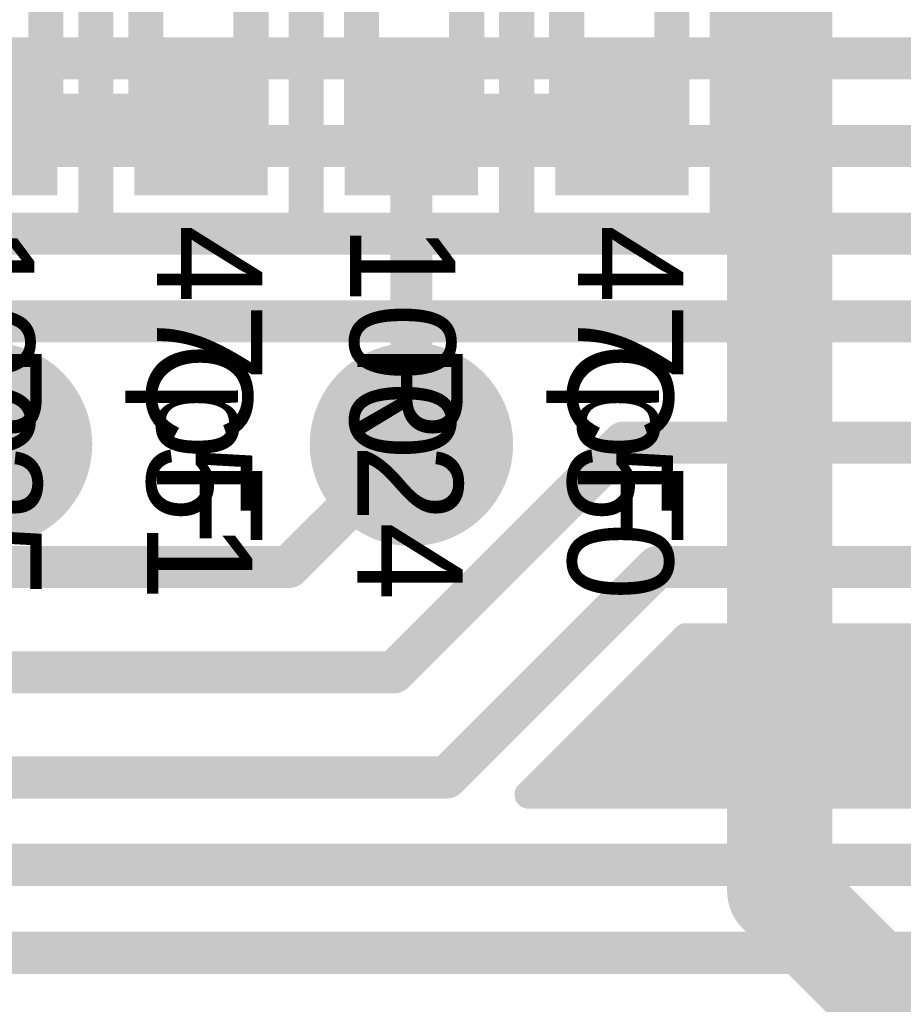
# Model space of a CAD drawing. Extents: x 7.17 to 14.1, y 4 to 11.75.
# Tile 150 of 214: x 9.41 to 9.66, y 7.82 to 8.1. Entities that reach past the tile are written whole.
import ezdxf

# ---------------------------------------------------------------- set-up
doc = ezdxf.new("R2010")
doc.units = 0
doc.layers.get('0').update_dxf_attribs({"linetype": 'CONTINUOUS'})
for name, color, linetype in [('BOTTOMLAYER', 5, 'CONTINUOUS'), ('BOTTOMSOLDER', 6, 'CONTINUOUS'), ('INTERNALPLANE1', 76, 'CONTINUOUS'), ('MECHANICAL1', 6, 'CONTINUOUS'), ('TOPLAYER', 1, 'CONTINUOUS'), ('TOPOVERLAY', 2, 'CONTINUOUS'), ('TOPPASTE', 8, 'CONTINUOUS'), ('TOPSOLDER', 216, 'CONTINUOUS')]:
    doc.layers.add(name, color=color, linetype=linetype)

# ---------------------------------------------------------------- blocks, each defined once
blk = doc.blocks.new('0603_78')
at = {"layer": 'MECHANICAL1', "const_width": 0.01}
for points in [[(-0.000531, 0.015748), (-0.000531, -0.014252)], [(-0.000531, 0.015748), (0.059468, 0.015748)], [(0.059468, 0.015748), (0.059468, -0.014252)], [(-0.000531, -0.014252), (0.059468, -0.014252)]]:
    blk.add_lwpolyline(points, dxfattribs=at)
at = {"layer": 'MECHANICAL1', "const_width": 0.005}
for points in [[(-0.003031, 0.015748, 1), (0.001969, 0.015748, 1)], [(-0.003031, 0.015748, 1), (0.001969, 0.015748, 1)], [(0.056968, 0.015748, 1), (0.061968, 0.015748, 1)], [(0.056968, 0.015748, 1), (0.061968, 0.015748, 1)], [(-0.003031, -0.014252, 1), (0.001969, -0.014252, 1)], [(-0.003031, -0.014252, 1), (0.001969, -0.014252, 1)], [(0.056968, -0.014252, 1), (0.061968, -0.014252, 1)], [(0.056968, -0.014252, 1), (0.061968, -0.014252, 1)]]:
    blk.add_lwpolyline(points, format="xyb", close=True, dxfattribs=at)
at = {"layer": 'TOPLAYER'}
for points in [[(-0.015, -0.015), (0.015, -0.015), (-0.015, 0.015), (0.015, 0.015)], [(0.045, -0.015), (0.075, -0.015), (0.045, 0.015), (0.075, 0.015)]]:
    blk.add_solid(points, dxfattribs=at)
at = {"layer": 'TOPOVERLAY', "const_width": 0.01}
for points in [[(-0.03, 0.03), (-0.03, 0)], [(-0.03, 0.03), (0.09, 0.03)], [(0.09, 0.03), (0.09, -0.03)], [(-0.03, 0), (-0.03, -0.03)], [(-0.03, -0.03), (0.09, -0.03)]]:
    blk.add_lwpolyline(points, dxfattribs=at)
at = {"layer": 'TOPOVERLAY', "const_width": 0.005}
for points in [[(-0.0325, 0.03, 1), (-0.0275, 0.03, 1)], [(-0.0325, 0.03, 1), (-0.0275, 0.03, 1)], [(0.0875, 0.03, 1), (0.0925, 0.03, 1)], [(0.0875, 0.03, 1), (0.0925, 0.03, 1)], [(-0.0325, 0, 1), (-0.0275, 0, 1)], [(-0.0325, 0, 1), (-0.0275, 0, 1)], [(-0.0325, -0.03, 1), (-0.0275, -0.03, 1)], [(-0.0325, -0.03, 1), (-0.0275, -0.03, 1)], [(0.0875, -0.03, 1), (0.0925, -0.03, 1)], [(0.0875, -0.03, 1), (0.0925, -0.03, 1)]]:
    blk.add_lwpolyline(points, format="xyb", close=True, dxfattribs=at)
at = {"layer": 'TOPPASTE'}
for points in [[(-0.015, -0.015), (0.015, -0.015), (-0.015, 0.015), (0.015, 0.015)], [(0.045, -0.015), (0.075, -0.015), (0.045, 0.015), (0.075, 0.015)]]:
    blk.add_solid(points, dxfattribs=at)
at = {"layer": 'TOPSOLDER'}
for points in [[(-0.019, -0.019), (0.019, -0.019), (-0.019, 0.019), (0.019, 0.019)], [(0.041, -0.019), (0.079, -0.019), (0.041, 0.019), (0.079, 0.019)]]:
    blk.add_solid(points, dxfattribs=at)
blk = doc.blocks.new('0603_79')
at = {"layer": 'MECHANICAL1', "const_width": 0.01}
for points in [[(-0.000531, -0.014252), (-0.000531, 0.015748)], [(0.059468, 0.015748), (-0.000531, 0.015748)], [(0.059468, -0.014252), (0.059468, 0.015748)], [(0.059468, -0.014252), (-0.000531, -0.014252)]]:
    blk.add_lwpolyline(points, dxfattribs=at)
at = {"layer": 'MECHANICAL1', "const_width": 0.005}
for points in [[(-0.003031, 0.015748, 1), (0.001969, 0.015748, 1)], [(-0.003031, 0.015748, 1), (0.001969, 0.015748, 1)], [(0.056968, 0.015748, 1), (0.061968, 0.015748, 1)], [(0.056968, 0.015748, 1), (0.061968, 0.015748, 1)], [(-0.003031, -0.014252, 1), (0.001969, -0.014252, 1)], [(-0.003031, -0.014252, 1), (0.001969, -0.014252, 1)], [(0.056968, -0.014252, 1), (0.061968, -0.014252, 1)], [(0.056968, -0.014252, 1), (0.061968, -0.014252, 1)]]:
    blk.add_lwpolyline(points, format="xyb", close=True, dxfattribs=at)
at = {"layer": 'TOPLAYER'}
for points in [[(-0.015, -0.015), (0.015, -0.015), (-0.015, 0.015), (0.015, 0.015)], [(0.045, -0.015), (0.075, -0.015), (0.045, 0.015), (0.075, 0.015)]]:
    blk.add_solid(points, dxfattribs=at)
at = {"layer": 'TOPOVERLAY', "const_width": 0.01}
for points in [[(-0.03, 0), (-0.03, 0.03)], [(0.09, 0.03), (-0.03, 0.03)], [(0.09, -0.03), (0.09, 0.03)], [(-0.03, -0.03), (-0.03, 0)], [(0.09, -0.03), (-0.03, -0.03)]]:
    blk.add_lwpolyline(points, dxfattribs=at)
at = {"layer": 'TOPOVERLAY', "const_width": 0.005}
for points in [[(-0.0325, 0.03, 1), (-0.0275, 0.03, 1)], [(-0.0325, 0.03, 1), (-0.0275, 0.03, 1)], [(0.0875, 0.03, 1), (0.0925, 0.03, 1)], [(0.0875, 0.03, 1), (0.0925, 0.03, 1)], [(-0.0325, 0, 1), (-0.0275, 0, 1)], [(-0.0325, 0, 1), (-0.0275, 0, 1)], [(-0.0325, -0.03, 1), (-0.0275, -0.03, 1)], [(-0.0325, -0.03, 1), (-0.0275, -0.03, 1)], [(0.0875, -0.03, 1), (0.0925, -0.03, 1)], [(0.0875, -0.03, 1), (0.0925, -0.03, 1)]]:
    blk.add_lwpolyline(points, format="xyb", close=True, dxfattribs=at)
at = {"layer": 'TOPPASTE'}
for points in [[(-0.015, -0.015), (0.015, -0.015), (-0.015, 0.015), (0.015, 0.015)], [(0.045, -0.015), (0.075, -0.015), (0.045, 0.015), (0.075, 0.015)]]:
    blk.add_solid(points, dxfattribs=at)
at = {"layer": 'TOPSOLDER'}
for points in [[(-0.019, -0.019), (0.019, -0.019), (-0.019, 0.019), (0.019, 0.019)], [(0.041, -0.019), (0.079, -0.019), (0.041, 0.019), (0.079, 0.019)]]:
    blk.add_solid(points, dxfattribs=at)
blk = doc.blocks.new('0603_80')
at = {"layer": 'MECHANICAL1', "const_width": 0.01}
for points in [[(-0.000531, 0.015748), (-0.000531, -0.014252)], [(-0.000531, 0.015748), (0.059468, 0.015748)], [(0.059468, 0.015748), (0.059468, -0.014252)], [(-0.000531, -0.014252), (0.059468, -0.014252)]]:
    blk.add_lwpolyline(points, dxfattribs=at)
at = {"layer": 'MECHANICAL1', "const_width": 0.005}
for points in [[(-0.003031, 0.015748, 1), (0.001969, 0.015748, 1)], [(-0.003031, 0.015748, 1), (0.001969, 0.015748, 1)], [(0.056968, 0.015748, 1), (0.061968, 0.015748, 1)], [(0.056968, 0.015748, 1), (0.061968, 0.015748, 1)], [(-0.003031, -0.014252, 1), (0.001969, -0.014252, 1)], [(-0.003031, -0.014252, 1), (0.001969, -0.014252, 1)], [(0.056968, -0.014252, 1), (0.061968, -0.014252, 1)], [(0.056968, -0.014252, 1), (0.061968, -0.014252, 1)]]:
    blk.add_lwpolyline(points, format="xyb", close=True, dxfattribs=at)
at = {"layer": 'TOPLAYER'}
for points in [[(-0.015, -0.015), (0.015, -0.015), (-0.015, 0.015), (0.015, 0.015)], [(0.045, -0.015), (0.075, -0.015), (0.045, 0.015), (0.075, 0.015)]]:
    blk.add_solid(points, dxfattribs=at)
at = {"layer": 'TOPOVERLAY', "const_width": 0.01}
for points in [[(-0.03, 0.03), (-0.03, 0)], [(-0.03, 0.03), (0.09, 0.03)], [(0.09, 0.03), (0.09, -0.03)], [(-0.03, 0), (-0.03, -0.03)], [(-0.03, -0.03), (0.09, -0.03)]]:
    blk.add_lwpolyline(points, dxfattribs=at)
at = {"layer": 'TOPOVERLAY', "const_width": 0.005}
for points in [[(-0.0325, 0.03, 1), (-0.0275, 0.03, 1)], [(-0.0325, 0.03, 1), (-0.0275, 0.03, 1)], [(0.0875, 0.03, 1), (0.0925, 0.03, 1)], [(0.0875, 0.03, 1), (0.0925, 0.03, 1)], [(-0.0325, 0, 1), (-0.0275, 0, 1)], [(-0.0325, 0, 1), (-0.0275, 0, 1)], [(-0.0325, -0.03, 1), (-0.0275, -0.03, 1)], [(-0.0325, -0.03, 1), (-0.0275, -0.03, 1)], [(0.0875, -0.03, 1), (0.0925, -0.03, 1)], [(0.0875, -0.03, 1), (0.0925, -0.03, 1)]]:
    blk.add_lwpolyline(points, format="xyb", close=True, dxfattribs=at)
at = {"layer": 'TOPPASTE'}
for points in [[(-0.015, -0.015), (0.015, -0.015), (-0.015, 0.015), (0.015, 0.015)], [(0.045, -0.015), (0.075, -0.015), (0.045, 0.015), (0.075, 0.015)]]:
    blk.add_solid(points, dxfattribs=at)
at = {"layer": 'TOPSOLDER'}
for points in [[(-0.019, -0.019), (0.019, -0.019), (-0.019, 0.019), (0.019, 0.019)], [(0.041, -0.019), (0.079, -0.019), (0.041, 0.019), (0.079, 0.019)]]:
    blk.add_solid(points, dxfattribs=at)
blk = doc.blocks.new('0603_81')
at = {"layer": 'MECHANICAL1', "const_width": 0.01}
for points in [[(-0.000531, -0.014252), (-0.000531, 0.015748)], [(0.059468, 0.015748), (-0.000531, 0.015748)], [(0.059468, -0.014252), (0.059468, 0.015748)], [(0.059468, -0.014252), (-0.000531, -0.014252)]]:
    blk.add_lwpolyline(points, dxfattribs=at)
at = {"layer": 'MECHANICAL1', "const_width": 0.005}
for points in [[(-0.003031, 0.015748, 1), (0.001969, 0.015748, 1)], [(-0.003031, 0.015748, 1), (0.001969, 0.015748, 1)], [(0.056968, 0.015748, 1), (0.061968, 0.015748, 1)], [(0.056968, 0.015748, 1), (0.061968, 0.015748, 1)], [(-0.003031, -0.014252, 1), (0.001969, -0.014252, 1)], [(-0.003031, -0.014252, 1), (0.001969, -0.014252, 1)], [(0.056968, -0.014252, 1), (0.061968, -0.014252, 1)], [(0.056968, -0.014252, 1), (0.061968, -0.014252, 1)]]:
    blk.add_lwpolyline(points, format="xyb", close=True, dxfattribs=at)
at = {"layer": 'TOPLAYER'}
for points in [[(-0.015, -0.015), (0.015, -0.015), (-0.015, 0.015), (0.015, 0.015)], [(0.045, -0.015), (0.075, -0.015), (0.045, 0.015), (0.075, 0.015)]]:
    blk.add_solid(points, dxfattribs=at)
at = {"layer": 'TOPOVERLAY', "const_width": 0.01}
for points in [[(-0.03, 0), (-0.03, 0.03)], [(0.09, 0.03), (-0.03, 0.03)], [(0.09, -0.03), (0.09, 0.03)], [(-0.03, -0.03), (-0.03, 0)], [(0.09, -0.03), (-0.03, -0.03)]]:
    blk.add_lwpolyline(points, dxfattribs=at)
at = {"layer": 'TOPOVERLAY', "const_width": 0.005}
for points in [[(-0.0325, 0.03, 1), (-0.0275, 0.03, 1)], [(-0.0325, 0.03, 1), (-0.0275, 0.03, 1)], [(0.0875, 0.03, 1), (0.0925, 0.03, 1)], [(0.0875, 0.03, 1), (0.0925, 0.03, 1)], [(-0.0325, 0, 1), (-0.0275, 0, 1)], [(-0.0325, 0, 1), (-0.0275, 0, 1)], [(-0.0325, -0.03, 1), (-0.0275, -0.03, 1)], [(-0.0325, -0.03, 1), (-0.0275, -0.03, 1)], [(0.0875, -0.03, 1), (0.0925, -0.03, 1)], [(0.0875, -0.03, 1), (0.0925, -0.03, 1)]]:
    blk.add_lwpolyline(points, format="xyb", close=True, dxfattribs=at)
at = {"layer": 'TOPPASTE'}
for points in [[(-0.015, -0.015), (0.015, -0.015), (-0.015, 0.015), (0.015, 0.015)], [(0.045, -0.015), (0.075, -0.015), (0.045, 0.015), (0.075, 0.015)]]:
    blk.add_solid(points, dxfattribs=at)
at = {"layer": 'TOPSOLDER'}
for points in [[(-0.019, -0.019), (0.019, -0.019), (-0.019, 0.019), (0.019, 0.019)], [(0.041, -0.019), (0.079, -0.019), (0.041, 0.019), (0.079, 0.019)]]:
    blk.add_solid(points, dxfattribs=at)

msp = doc.modelspace()

# ---------------------------------------------------------------- linework, layer by layer
at = {"layer": 'BOTTOMLAYER'}
for points, const_width in [([(9.194904, 8.09), (10.744624, 8.09)], 0.012), ([(9.179904, 8.065), (10.764624, 8.065)], 0.012), ([(9.169904, 8.04), (10.779624, 8.04)], 0.012), ([(9.159904, 8.015), (10.792404, 8.015)], 0.012), ([(9.487405, 7.944904), (9.522405, 7.979904)], 0.012), ([(9.517405, 7.914904), (9.582906, 7.980405)], 0.012), ([(9.582906, 7.980405), (9.701904, 7.980405)], 0.012), ([(9.217405, 7.944904), (9.487405, 7.944904)], 0.012), ([(9.532405, 7.884904), (9.592405, 7.944904)], 0.012), ([(9.592405, 7.944904), (9.742405, 7.944904)], 0.012), ([(9.555785, 7.88), (9.600689, 7.924904)], 0.008), ([(9.555845, 7.88), (9.600749, 7.924904)], 0.008), ([(9.562916, 7.88), (9.60782, 7.924904)], 0.008), ([(9.569987, 7.88), (9.614891, 7.924904)], 0.008), ([(9.577058, 7.88), (9.621962, 7.924904)], 0.008), ([(9.584129, 7.88), (9.629033, 7.924904)], 0.008), ([(9.5912, 7.88), (9.636104, 7.924904)], 0.008), ([(9.598271, 7.88), (9.643175, 7.924904)], 0.008), ([(9.598956, 7.923171), (9.642128, 7.88)], 0.008), ([(9.600689, 7.924904), (9.742405, 7.924904)], 0.008), ([(9.604295, 7.924904), (9.649199, 7.88)], 0.008), ([(9.605342, 7.88), (9.650246, 7.924904)], 0.008), ([(9.611366, 7.924904), (9.65627, 7.88)], 0.008), ([(9.612413, 7.88), (9.657317, 7.924904)], 0.008), ([(9.618437, 7.924904), (9.663341, 7.88)], 0.008), ([(9.619485, 7.88), (9.664388, 7.924904)], 0.008), ([(9.625508, 7.924904), (9.670412, 7.88)], 0.008), ([(9.626556, 7.88), (9.67146, 7.924904)], 0.008), ([(9.632579, 7.924904), (9.677483, 7.88)], 0.008), ([(9.633627, 7.88), (9.678531, 7.924904)], 0.008), ([(9.63965, 7.924904), (9.684554, 7.88)], 0.008), ([(9.640698, 7.88), (9.685602, 7.924904)], 0.008), ([(9.646721, 7.924904), (9.691625, 7.88)], 0.008), ([(9.647769, 7.88), (9.692673, 7.924904)], 0.008), ([(9.653792, 7.924904), (9.698697, 7.88)], 0.008), ([(9.65484, 7.88), (9.699744, 7.924904)], 0.008), ([(9.660864, 7.924904), (9.705768, 7.88)], 0.008), ([(9.661911, 7.88), (9.706815, 7.924904)], 0.008), ([(9.227405, 7.914904), (9.517405, 7.914904)], 0.012), ([(9.595421, 7.919636), (9.635057, 7.88)], 0.008), ([(9.591885, 7.9161), (9.627985, 7.88)], 0.008), ([(9.58835, 7.912565), (9.620914, 7.88)], 0.008), ([(9.584814, 7.909029), (9.613843, 7.88)], 0.008), ([(9.581279, 7.905494), (9.606772, 7.88)], 0.008), ([(9.577743, 7.901958), (9.599701, 7.88)], 0.008), ([(9.574208, 7.898422), (9.59263, 7.88)], 0.008), ([(9.570672, 7.894887), (9.585559, 7.88)], 0.008), ([(9.567137, 7.891351), (9.578488, 7.88)], 0.008), ([(9.237405, 7.884904), (9.532405, 7.884904)], 0.012), ([(9.563601, 7.887816), (9.571417, 7.88)], 0.008), ([(9.560065, 7.88428), (9.564346, 7.88)], 0.008), ([(9.555785, 7.88), (9.839925, 7.88)], 0.008), ([(9.257501, 7.86), (9.881904, 7.86)], 0.012), ([(9.272405, 7.834904), (9.802405, 7.834904)], 0.012)]:
    msp.add_lwpolyline(points, dxfattribs=dict(at, const_width=const_width))
for points, const_width in [([(9.519405, 7.979904, 1), (9.525405, 7.979904, 1)], 0.006), ([(9.579906, 7.980405, 1), (9.585906, 7.980405, 1)], 0.006), ([(9.579906, 7.980405, 1), (9.585906, 7.980405, 1)], 0.006), ([(9.484405, 7.944904, 1), (9.490405, 7.944904, 1)], 0.006), ([(9.484405, 7.944904, 1), (9.490405, 7.944904, 1)], 0.006), ([(9.589405, 7.944904, 1), (9.595405, 7.944904, 1)], 0.006), ([(9.589405, 7.944904, 1), (9.595405, 7.944904, 1)], 0.006), ([(9.596956, 7.923171, 1), (9.600957, 7.923171, 1)], 0.004), ([(9.598689, 7.924904, 1), (9.602689, 7.924904, 1)], 0.004), ([(9.598689, 7.924904, 1), (9.602689, 7.924904, 1)], 0.004), ([(9.598749, 7.924904, 1), (9.602749, 7.924904, 1)], 0.004), ([(9.602295, 7.924904, 1), (9.606295, 7.924904, 1)], 0.004), ([(9.60582, 7.924904, 1), (9.60982, 7.924904, 1)], 0.004), ([(9.609366, 7.924904, 1), (9.613366, 7.924904, 1)], 0.004), ([(9.612891, 7.924904, 1), (9.616891, 7.924904, 1)], 0.004), ([(9.616437, 7.924904, 1), (9.620437, 7.924904, 1)], 0.004), ([(9.619962, 7.924904, 1), (9.623962, 7.924904, 1)], 0.004), ([(9.623508, 7.924904, 1), (9.627508, 7.924904, 1)], 0.004), ([(9.627033, 7.924904, 1), (9.631033, 7.924904, 1)], 0.004), ([(9.630579, 7.924904, 1), (9.634579, 7.924904, 1)], 0.004), ([(9.634104, 7.924904, 1), (9.638104, 7.924904, 1)], 0.004), ([(9.63765, 7.924904, 1), (9.64165, 7.924904, 1)], 0.004), ([(9.641175, 7.924904, 1), (9.645175, 7.924904, 1)], 0.004), ([(9.644721, 7.924904, 1), (9.648721, 7.924904, 1)], 0.004), ([(9.648246, 7.924904, 1), (9.652246, 7.924904, 1)], 0.004), ([(9.651793, 7.924904, 1), (9.655793, 7.924904, 1)], 0.004), ([(9.655317, 7.924904, 1), (9.659317, 7.924904, 1)], 0.004), ([(9.658864, 7.924904, 1), (9.662864, 7.924904, 1)], 0.004), ([(9.662389, 7.924904, 1), (9.666389, 7.924904, 1)], 0.004), ([(9.514405, 7.914904, 1), (9.520405, 7.914904, 1)], 0.006), ([(9.514405, 7.914904, 1), (9.520405, 7.914904, 1)], 0.006), ([(9.593421, 7.919636, 1), (9.597421, 7.919636, 1)], 0.004), ([(9.589885, 7.9161, 1), (9.593885, 7.9161, 1)], 0.004), ([(9.58635, 7.912565, 1), (9.59035, 7.912565, 1)], 0.004), ([(9.582814, 7.909029, 1), (9.586814, 7.909029, 1)], 0.004), ([(9.579279, 7.905494, 1), (9.583279, 7.905494, 1)], 0.004), ([(9.575743, 7.901958, 1), (9.579743, 7.901958, 1)], 0.004), ([(9.572208, 7.898422, 1), (9.576208, 7.898422, 1)], 0.004), ([(9.568672, 7.894887, 1), (9.572672, 7.894887, 1)], 0.004), ([(9.565136, 7.891351, 1), (9.569137, 7.891351, 1)], 0.004), ([(9.529405, 7.884904, 1), (9.535405, 7.884904, 1)], 0.006), ([(9.529405, 7.884904, 1), (9.535405, 7.884904, 1)], 0.006), ([(9.561601, 7.887816, 1), (9.565601, 7.887816, 1)], 0.004), ([(9.558065, 7.88428, 1), (9.562065, 7.88428, 1)], 0.004), ([(9.553785, 7.88, 1), (9.557785, 7.88, 1)], 0.004), ([(9.553785, 7.88, 1), (9.557785, 7.88, 1)], 0.004), ([(9.553845, 7.88, 1), (9.557845, 7.88, 1)], 0.004), ([(9.560916, 7.88, 1), (9.564916, 7.88, 1)], 0.004), ([(9.562346, 7.88, 1), (9.566346, 7.88, 1)], 0.004), ([(9.567987, 7.88, 1), (9.571987, 7.88, 1)], 0.004), ([(9.569417, 7.88, 1), (9.573417, 7.88, 1)], 0.004), ([(9.575058, 7.88, 1), (9.579058, 7.88, 1)], 0.004), ([(9.576488, 7.88, 1), (9.580488, 7.88, 1)], 0.004), ([(9.582129, 7.88, 1), (9.586129, 7.88, 1)], 0.004), ([(9.583559, 7.88, 1), (9.587559, 7.88, 1)], 0.004), ([(9.5892, 7.88, 1), (9.5932, 7.88, 1)], 0.004), ([(9.59063, 7.88, 1), (9.59463, 7.88, 1)], 0.004), ([(9.596271, 7.88, 1), (9.600271, 7.88, 1)], 0.004), ([(9.597701, 7.88, 1), (9.601701, 7.88, 1)], 0.004), ([(9.603342, 7.88, 1), (9.607342, 7.88, 1)], 0.004), ([(9.604772, 7.88, 1), (9.608772, 7.88, 1)], 0.004), ([(9.610413, 7.88, 1), (9.614413, 7.88, 1)], 0.004), ([(9.611843, 7.88, 1), (9.615843, 7.88, 1)], 0.004), ([(9.617484, 7.88, 1), (9.621484, 7.88, 1)], 0.004), ([(9.618914, 7.88, 1), (9.622914, 7.88, 1)], 0.004), ([(9.624556, 7.88, 1), (9.628556, 7.88, 1)], 0.004), ([(9.625986, 7.88, 1), (9.629986, 7.88, 1)], 0.004), ([(9.631627, 7.88, 1), (9.635627, 7.88, 1)], 0.004), ([(9.633057, 7.88, 1), (9.637057, 7.88, 1)], 0.004), ([(9.638698, 7.88, 1), (9.642698, 7.88, 1)], 0.004), ([(9.640128, 7.88, 1), (9.644128, 7.88, 1)], 0.004), ([(9.645769, 7.88, 1), (9.649769, 7.88, 1)], 0.004), ([(9.647199, 7.88, 1), (9.651199, 7.88, 1)], 0.004), ([(9.65284, 7.88, 1), (9.65684, 7.88, 1)], 0.004), ([(9.65427, 7.88, 1), (9.65827, 7.88, 1)], 0.004), ([(9.659911, 7.88, 1), (9.663911, 7.88, 1)], 0.004), ([(9.661341, 7.88, 1), (9.665341, 7.88, 1)], 0.004)]:
    msp.add_lwpolyline(points, format="xyb", close=True, dxfattribs=dict(at, const_width=const_width))
at = {"layer": 'BOTTOMSOLDER', "const_width": 0.0215}
for points in [[(9.391655, 7.979904, 1), (9.413155, 7.979904, 1)], [(9.511655, 7.979904, 1), (9.533155, 7.979904, 1)]]:
    msp.add_lwpolyline(points, format="xyb", close=True, dxfattribs=at)
at = {"layer": 'INTERNALPLANE1', "const_width": 0.029}
for points in [[(9.387905, 7.979904, 1), (9.416905, 7.979904, 1)], [(9.507905, 7.979904, 1), (9.536905, 7.979904, 1)]]:
    msp.add_lwpolyline(points, format="xyb", close=True, dxfattribs=at)
at = {"layer": 'TOPLAYER'}
for points, const_width in [([(9.627404, 7.8525), (9.627404, 8.2375)], 0.03), ([(9.402405, 8.069904), (9.462405, 8.069904)], 0.02), ([(9.522405, 8.069904), (9.582405, 8.069904)], 0.02), ([(9.522405, 7.979904), (9.522405, 8.069904)], 0.012), ([(9.627404, 7.8525), (9.679904, 7.8)], 0.03)]:
    msp.add_lwpolyline(points, dxfattribs=dict(at, const_width=const_width))
for points, const_width in [([(9.397405, 8.069904, 1), (9.407405, 8.069904, 1)], 0.01), ([(9.457405, 8.069904, 1), (9.467405, 8.069904, 1)], 0.01), ([(9.517405, 8.069904, 1), (9.527405, 8.069904, 1)], 0.01), ([(9.577405, 8.069904, 1), (9.587405, 8.069904, 1)], 0.01), ([(9.519405, 8.069904, 1), (9.525405, 8.069904, 1)], 0.006), ([(9.519405, 7.979904, 1), (9.525405, 7.979904, 1)], 0.006), ([(9.619904, 7.8525, 1), (9.634904, 7.8525, 1)], 0.015), ([(9.619904, 7.8525, 1), (9.634904, 7.8525, 1)], 0.015)]:
    msp.add_lwpolyline(points, format="xyb", close=True, dxfattribs=dict(at, const_width=const_width))
at = {"layer": 'TOPSOLDER', "const_width": 0.0215}
for points in [[(9.391655, 7.979904, 1), (9.413155, 7.979904, 1)], [(9.511655, 7.979904, 1), (9.533155, 7.979904, 1)]]:
    msp.add_lwpolyline(points, format="xyb", close=True, dxfattribs=at)

# ---------------------------------------------------------------- block references
for name, p, rotation in [('0603_81', (9.402405, 8.129904), 270), ('0603_80', (9.462405, 8.069904), 90), ('0603_79', (9.522405, 8.129904), 270), ('0603_78', (9.582405, 8.069904), 90)]:
    msp.add_blockref(name, p, dxfattribs=dict(rotation=rotation))

# ---------------------------------------------------------------- texts
at = {"layer": 'MECHANICAL1'}
for s, p in [('47pF', (9.449904, 8.0425)), ('47pF', (9.569904, 8.0425)), ('100', (9.384904, 8.0425)), ('100', (9.504904, 8.0425))]:
    msp.add_text(s, height=0.03, rotation=270, dxfattribs=at).set_placement(p)
at = {"layer": 'TOPOVERLAY'}
for s, p in [('C51', (9.447, 8.009)), ('C50', (9.567, 8.009)), ('R25', (9.387, 8.009)), ('R24', (9.507, 8.009))]:
    msp.add_text(s, height=0.03, rotation=270, dxfattribs=at).set_placement(p)

doc.saveas('drawing.dxf')
